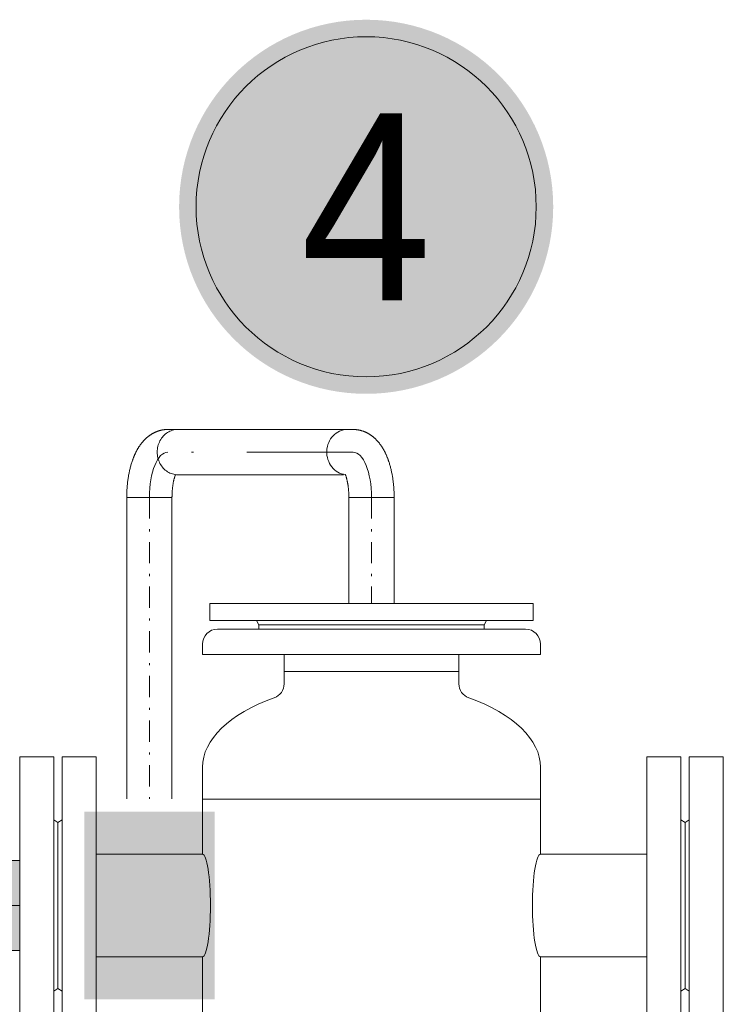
# Model space of a CAD drawing. Header units: millimetres. Extents: x -368 to 1732, y 3428 to 4913.
# Tile 75 of 80: x 1040 to 1074, y 4418 to 4464. Entities that reach past the tile are written whole.
import ezdxf
from ezdxf.enums import TextEntityAlignment as Align

# ---------------------------------------------------------------- set-up
doc = ezdxf.new("R2010")
doc.units = ezdxf.units.MM
doc.linetypes.add('ACAD_ISO08W100', pattern=[36, 24, -3, 6, -3])
doc.linetypes.add('DASHDOT2', pattern=[0.5, 0.25, -0.125, 0, -0.125])
for name, color, linetype, lineweight in [('-- CO_opis', 11, 'Continuous', 0), ('-- CO_rury', 11, 'Continuous', 9), ('-- CO_z', 51, 'Continuous', 9)]:
    doc.layers.add(name, color=color, linetype=linetype, lineweight=lineweight)
doc.layers.add('-- RAMKA', color=11, linetype='Continuous')
doc.styles.add('A', font='arial.ttf', dxfattribs={"width": 0.9})

# ---------------------------------------------------------------- blocks, each defined once
blk = doc.blocks.new('*U25')
at = {"color": 0, "ltscale": 10}
for p, q in [((2238.55, 10.65), (2288.55, 10.65)), ((2238.55, -10.65), (2288.55, -10.65))]:
    blk.add_line(p, q, dxfattribs=at)
at = {"color": 50, "linetype": 'DASHDOT2', "ltscale": 40}
blk.add_line((2238.55, 0), (2288.55, 0), dxfattribs=at)
blk = doc.blocks.new('*U513')
at = {"color": 0, "ltscale": 10}
for p, q in [((2273.55, 10.65), (2415.4, 10.65)), ((2273.55, -10.65), (2415.4, -10.65))]:
    blk.add_line(p, q, dxfattribs=at)
at = {"color": 50, "linetype": 'DASHDOT2', "ltscale": 40}
blk.add_line((2273.55, 0), (2415.4, 0), dxfattribs=at)
blk = doc.blocks.new('-- TERMEN FM 32')
at = {"color": 11}
for p, q in [((-7.6, 14.2), (7.6, 14.2)), ((-7.6, 14.2), (-7.6, 13.4)), ((7.6, 14.2), (7.6, 13.4)), ((-7.6, 13.4), (7.6, 13.4)), ((-7.25, 13), (7.25, 13)), ((-7.95, 12.3), (-7.95, 11.8)), ((7.95, 12.3), (7.95, 11.8)), ((-7.95, 11.8), (7.95, 11.8)), ((-16.55, -7), (-16.55, 7)), ((-16.55, 7), (-14.95, 7)), ((-14.95, -7), (-14.95, 7)), ((-14.55, -7), (-14.55, 7)), ((-12.95, 7), (-14.55, 7)), ((-12.95, -7), (-12.95, 7)), ((12.95, -7), (12.95, 7)), ((12.95, 7), (14.55, 7)), ((14.55, -7), (14.55, 7)), ((14.95, -7), (14.95, 7)), ((16.55, 7), (14.95, 7)), ((16.55, -7), (16.55, 7)), ((-16.55, -7), (-14.95, -7)), ((-12.95, -7), (-14.55, -7)), ((12.95, -7), (14.55, -7)), ((16.55, -7), (14.95, -7)), ((-6.95, -23), (6.95, -23)), ((-6.95, -23), (-6.95, -23.4)), ((6.95, -23.4), (6.95, -23)), ((-7, -25.3), (-7, -24.5)), ((-7, -24.5), (7, -24.5)), ((-6.25, -24.1), (6.25, -24.1)), ((7, -25.3), (7, -24.5)), ((-7, -25.3), (7, -25.3))]:
    blk.add_line(p, q, dxfattribs=at)
at = {"color": 50, "linetype": 'Continuous', "lineweight": 0}
for p, q in [((-5.3, 13.2), (-5.415, 13.4)), ((-5.3, 13.2), (5.3, 13.2)), ((-5.3, 13.2), (-5.3, 13)), ((5.3, 13.2), (5.415, 13.4)), ((5.3, 13.2), (5.3, 13)), ((-4.11, 11), (4.11, 11)), ((-7.95, 5), (7.95, 5)), ((-14.75, 3.9), (-14.95, 4.033)), ((-14.75, 3.9), (-14.55, 4.033)), ((-14.75, -3.9), (-14.75, 3.9)), ((-14.75, -3.9), (-14.75, 3.9)), ((14.75, 3.9), (14.55, 4.033)), ((14.75, 3.9), (14.95, 4.033)), ((14.75, -3.9), (14.75, 3.9)), ((14.75, -3.9), (14.75, 3.9)), ((-14.75, -3.9), (-14.95, -4.033)), ((-14.75, -3.9), (-14.55, -4.033)), ((14.75, -3.9), (14.55, -4.033)), ((14.75, -3.9), (14.95, -4.033)), ((-7.95, -16), (7.95, -16)), ((-3.3, -21.7), (3.3, -21.7)), ((-4.6, -24.3), (-4.715, -24.5)), ((-4.6, -24.3), (-4.6, -24.1)), ((-4.6, -24.3), (4.6, -24.3)), ((4.6, -24.3), (4.6, -24.1)), ((4.6, -24.3), (4.715, -24.5)), ((-1.984, -25.3), (-1.984, -26.3)), ((0.146, -25.3), (0.146, -26.3)), ((-1.984, -26.3), (0.146, -26.3))]:
    blk.add_line(p, q, dxfattribs=at)
at = {"linetype": 'Continuous'}
for p, q in [((-4.11, 11.8), (-4.11, 11)), ((4.11, 11.8), (4.11, 11)), ((-4.11, 11), (-4.11, 10.431)), ((4.11, 11), (4.11, 10.431)), ((-7.95, 2.415), (-7.95, 6.5)), ((7.95, 2.415), (7.95, 6.5)), ((-7.95, -17.5), (-7.95, -2.415)), ((7.95, -17.5), (7.95, -2.415)), ((-3.3, -21.531), (-3.3, -23)), ((3.3, -21.531), (3.3, -23))]:
    blk.add_line(p, q, dxfattribs=at)
at = {"linetype": 'Continuous', "lineweight": 0}
for p, q in [((-7.95, 2.415), (-12.95, 2.415)), ((7.95, 2.415), (12.95, 2.415)), ((-7.95, -2.415), (-12.95, -2.415)), ((7.95, -2.415), (12.95, -2.415))]:
    blk.add_line(p, q, dxfattribs=at)
at = {"color": 11}
for centre, start, end in [((-7.25, 12.3), 90, 180), ((7.25, 12.3), 0, 90), ((-6.25, -23.4), 180, 270), ((6.25, -23.4), 270, 0)]:
    blk.add_arc(centre, 0.7, start, end, dxfattribs=at)
at = {"linetype": 'Continuous'}
for centre, radius, start, end in [((-4.81, 10.431), 0.7, 289.5038, 0), ((4.81, 10.431), 0.7, 180, 250.4962), ((-3.8, -21.531), 0.5, 0, 75.3115), ((3.8, -21.531), 0.5, 104.6885, 180)]:
    blk.add_arc(centre, radius, start, end, dxfattribs=at)
for centre, start_param, end_param in [((0, 6.5), 8.467361, 9.424778), ((0, -17.5), 5.192683, 6.283185)]:
    blk.add_ellipse(centre, major_axis=(7.95, 0), ratio=0.503145, start_param=start_param, end_param=end_param, dxfattribs=at)
at = {"linetype": 'Continuous', "extrusion": (0, 0, -1)}
for centre, start_param, end_param in [((0, 6.5), 8.467361, 9.424778), ((0, -17.5), 5.192683, 6.283185)]:
    blk.add_ellipse(centre, major_axis=(-7.95, 0), ratio=0.503145, start_param=start_param, end_param=end_param, dxfattribs=at)
at = {"color": 50, "linetype": 'Continuous', "lineweight": 0}
blk.add_ellipse((-7.95, 0), major_axis=(0, 2.415), ratio=0.155562, start_param=3.141593, end_param=6.283185, dxfattribs=at)
at = {"color": 50, "linetype": 'Continuous', "lineweight": 0, "extrusion": (0, 0, -1)}
blk.add_ellipse((7.95, 0), major_axis=(0, 2.415), ratio=0.155562, start_param=3.141593, end_param=6.283185, dxfattribs=at)
blk = doc.blocks.new('*U516')
at = {"linetype": 'Continuous', "lineweight": 0}
blk.add_blockref('-- TERMEN FM 32', (0, 0), dxfattribs=at)
blk = doc.blocks.new('-- NR_22')
h = blk.add_hatch(color=251)
edge = h.paths.add_edge_path()
edge.add_arc((0, 30), 22, 0, 360)
at = {"color": 50}
blk.add_circle((0, 30), 20, dxfattribs=at)
at = {"style": 'A', "width": 0.9, "flags": 12}
blk.add_attdef('22', text='', height=22, dxfattribs=at).set_placement((0, 30, 0.11), align=Align.MIDDLE_CENTER)
blk = doc.blocks.new('-- KOL STALOWE_rz DN32_1')
at = {"linetype": 'DASHDOT2', "ltscale": 30}
h = blk.add_hatch(color=251, dxfattribs=at)
h.dxf.hatch_style = 1
edge = h.paths.add_edge_path()
edge.add_line((42.4, 21.2), (0, 21.2))
edge.add_arc((0, 0), 21.2, 90, 270)
edge.add_line((0, -21.2), (42.4, -21.2))
edge.add_line((42.4, -21.2), (42.4, 21.2))
for p, q in [((42.4, 21.2), (0, 21.2)), ((42.4, 21.2), (42.4, -21.2)), ((42.4, -21.2), (0, -21.2))]:
    blk.add_line(p, q)
at = {"color": 50, "linetype": 'DASHDOT2', "ltscale": 20}
blk.add_line((42.4, 0), (0, 0), dxfattribs=at)
blk.add_arc((0, 0), 21.2, 90, 270)
blk = doc.blocks.new('*U785')
blk.add_blockref('-- KOL STALOWE_rz DN32_1', (0, 0))

msp = doc.modelspace()

# ---------------------------------------------------------------- hatches: boundary and pattern name
at = {"layer": '-- RAMKA'}
msp.add_hatch(color=251, dxfattribs=at).paths.add_polyline_path([(1049.647, 4417.908), (1043.517, 4417.908), (1043.517, 4426.738), (1049.647, 4426.738)])

# ---------------------------------------------------------------- linework, layer by layer
at = {"layer": '-- CO_rury', "color": 11, "linetype": 'ACAD_ISO08W100', "ltscale": 20}
for p, q in [((1047.452, 4444.718, 0.002), (1056.162, 4444.718, 0.002)), ((1047.921, 4442.588, 0.002), (1055.722, 4442.588, 0.002)), ((1047.643, 4441.523, 0.002), (1045.513, 4441.523, 0.002)), ((1058.097, 4441.523, 0.002), (1055.967, 4441.523, 0.002))]:
    msp.add_line(p, q, dxfattribs=at)
at = {"layer": '-- CO_rury', "color": 50, "linetype": 'DASHDOT2', "ltscale": 20}
msp.add_line((1056.162, 4443.653, 0.002), (1047.452, 4443.653, 0.002), dxfattribs=at)
at = {"layer": '-- CO_rury', "color": 11, "linetype": 'ACAD_ISO08W100', "ltscale": 20}
msp.add_ellipse((1047.921, 4443.653), major_axis=(0, 1.065), ratio=0.909919, start_param=0, end_param=3.141593, dxfattribs=at)
at = {"layer": '-- CO_rury', "color": 11, "linetype": 'ACAD_ISO08W100', "ltscale": 20, "extrusion": (0, 0, -1)}
msp.add_ellipse((1055.897, 4443.653, 0), major_axis=(0, 1.065), ratio=0.909919, start_param=3.237314, end_param=6.283185, dxfattribs=at)
at = {"layer": '-- CO_rury', "color": 50, "linetype": 'DASHDOT2', "ltscale": 40}
msp.add_ellipse((1047.452, 4441.523), major_axis=(0, 2.13), ratio=0.40855, start_param=0, end_param=1.570796, dxfattribs=at)
at = {"layer": '-- CO_rury', "color": 50, "linetype": 'DASHDOT2', "ltscale": 40, "extrusion": (0, 0, -1)}
msp.add_ellipse((1056.162, 4441.523, 0), major_axis=(0, 2.13), ratio=0.40855, start_param=0, end_param=1.570796, dxfattribs=at)
at = {"layer": '-- CO_rury', "color": 11, "linetype": 'ACAD_ISO08W100', "ltscale": 20}
for points, knots in [([(1047.452, 4444.718), (1047.352, 4444.718), (1047.251, 4444.707), (1047.059, 4444.666), (1046.967, 4444.636), (1046.797, 4444.563), (1046.718, 4444.52), (1046.575, 4444.426), (1046.51, 4444.375), (1046.391, 4444.27), (1046.337, 4444.215), (1046.202, 4444.062), (1046.13, 4443.962), (1046.003, 4443.756), (1045.947, 4443.65), (1045.85, 4443.433), (1045.807, 4443.322), (1045.696, 4442.991), (1045.641, 4442.764), (1045.56, 4442.294), (1045.535, 4442.051), (1045.519, 4441.712), (1045.517, 4441.617), (1045.517, 4441.523)], [0, 0, 0, 0, 0.086797, 0.086797, 0.173593, 0.173593, 0.26039, 0.26039, 0.347187, 0.347187, 0.433983, 0.433983, 0.584424, 0.584424, 0.734864, 0.734864, 0.885304, 0.885304, 1.172689, 1.172689, 1.460075, 1.460075, 1.570796, 1.570796, 1.570796, 1.570796]), ([(1056.162, 4444.718, 0), (1056.263, 4444.718, 0), (1056.363, 4444.707, 0), (1056.555, 4444.666, 0), (1056.647, 4444.636, 0), (1056.817, 4444.563, 0), (1056.896, 4444.52, 0), (1057.04, 4444.426, 0), (1057.105, 4444.375, 0), (1057.224, 4444.27, 0), (1057.277, 4444.215, 0), (1057.412, 4444.062, 0), (1057.485, 4443.962, 0), (1057.612, 4443.756, 0), (1057.667, 4443.65, 0), (1057.765, 4443.433, 0), (1057.808, 4443.322, 0), (1057.918, 4442.991, 0), (1057.973, 4442.764, 0), (1058.054, 4442.294, 0), (1058.08, 4442.051, 0), (1058.095, 4441.712, 0), (1058.097, 4441.617, 0), (1058.097, 4441.523, 0)], [0, 0, 0, 0, 0.086797, 0.086797, 0.173593, 0.173593, 0.26039, 0.26039, 0.347187, 0.347187, 0.433983, 0.433983, 0.584424, 0.584424, 0.734864, 0.734864, 0.885304, 0.885304, 1.172689, 1.172689, 1.460075, 1.460075, 1.570796, 1.570796, 1.570796, 1.570796]), ([(1047.808, 4442.588), (1047.801, 4442.57), (1047.795, 4442.551), (1047.756, 4442.433), (1047.724, 4442.31), (1047.676, 4442.032), (1047.66, 4441.878), (1047.649, 4441.655), (1047.647, 4441.589), (1047.647, 4441.523)], [0.8297039, 0.8297039, 0.8297039, 0.8297039, 0.8877688, 0.8877688, 1.1708092, 1.1708092, 1.4538496, 1.4538496, 1.5707963, 1.5707963, 1.5707963, 1.5707963]), ([(1055.805, 4442.592, 0), (1055.805, 4442.592, 0), (1055.81, 4442.581, 0), (1055.859, 4442.433, 0), (1055.89, 4442.31, 0), (1055.938, 4442.032, 0), (1055.955, 4441.878, 0), (1055.966, 4441.655, 0), (1055.967, 4441.589, 0), (1055.967, 4441.523, 0)], [0.7413814, 0.7413814, 0.7413814, 0.7413814, 0.8877688, 0.8877688, 1.1708092, 1.1708092, 1.4538496, 1.4538496, 1.5707963, 1.5707963, 1.5707963, 1.5707963])]:
    msp.add_open_spline(points, degree=3, knots=knots, dxfattribs=at)

# ---------------------------------------------------------------- block references
at = {"layer": '-- CO_opis'}
ref = msp.add_blockref('-- NR_22', (1056.781, 4443.195, 0.002), dxfattribs=dict(at, xscale=-0.4, yscale=0.4, zscale=0.001))
ref.add_attrib('22', '4', dxfattribs={"layer": '0', "height": 8.8, "style": 'A', "width": 0.9}).set_placement((1056.781, 4455.195, 0.002), align=Align.MIDDLE_CENTER)
at = {"layer": '-- CO_rury', "color": 11, "linetype": 'ACAD_ISO08W100', "ltscale": 20, "yscale": 0.1, "zscale": 0.1}
for name, p, xscale, rotation in [('*U513', (1046.582, 4668.878), -0.1, 90), ('*U25', (1057.032, 4665.378), 0.1, 270)]:
    msp.add_blockref(name, p, dxfattribs=dict(at, xscale=xscale, rotation=rotation))
at = {"layer": '-- CO_rury', "xscale": -1}
msp.add_blockref('*U516', (1057.032, 4422.323), dxfattribs=at)
at = {"layer": '-- CO_z', "linetype": 'ACAD_ISO08W100', "ltscale": 20, "xscale": 0.1, "yscale": 0.1, "zscale": 0.1}
msp.add_blockref('*U785', (1036.242, 4422.322), dxfattribs=at)

doc.saveas('drawing.dxf')
